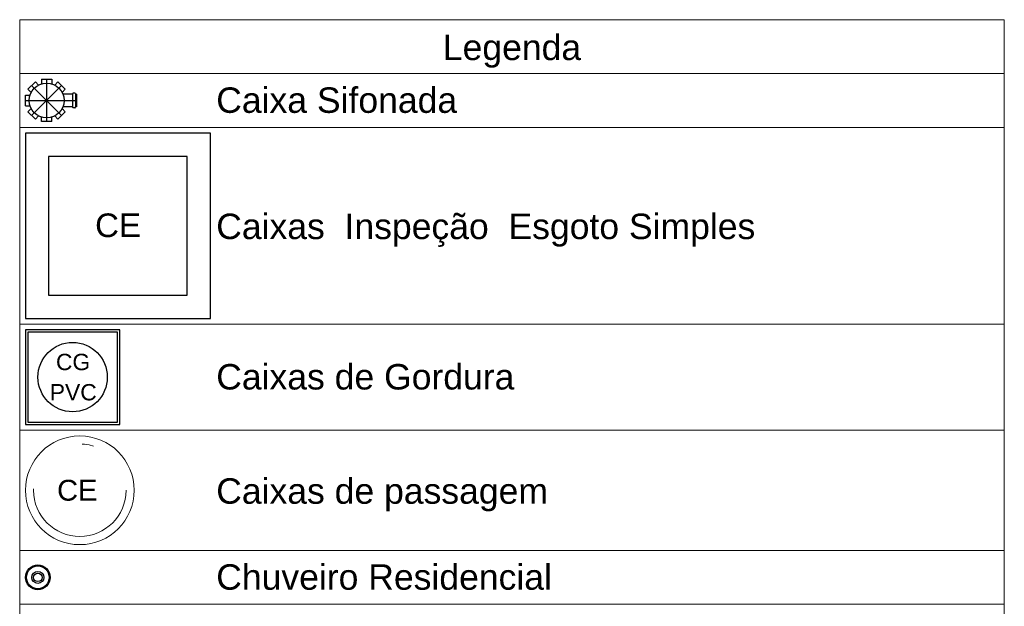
# Model space of a CAD drawing. Header units: millimetres. Extents: x 53 to 3943, y 29 to 3483.
# Tile 50 of 52: x 3912.52 to 3921.03, y 3477.46 to 3482.53. Entities that reach past the tile are written whole.
import ezdxf

# ---------------------------------------------------------------- set-up
doc = ezdxf.new("R2010")
doc.units = ezdxf.units.MM
doc.header["$MEASUREMENT"] = 0
doc.linetypes.add('DASHDOT', pattern=[2.54, 1.27, -0.635, 0, -0.635])
doc.linetypes.add('DASHED', pattern=[1.905, 1.27, -0.635])
for name, color, linetype, lineweight in [('DI-Tabelas', 7, 'Continuous', 5), ('Nível 1', 7, 'Continuous', 5), ('Textos', 7, 'Continuous', 5)]:
    doc.layers.add(name, color=color, linetype=linetype, lineweight=lineweight)
doc.layers.add('Simbolos', color=5, linetype='Continuous')
doc.layers.add('Simbolos_int', color=2, linetype='Continuous')
doc.styles.add('Arial', font='arial.ttf')

msp = doc.modelspace()

# ---------------------------------------------------------------- linework, layer by layer
at = {"layer": 'DI-Tabelas'}
for p, q in [((3912.516, 3482.0693), (3912.516, 3482.5345)), ((3912.516, 3482.5345), (3921.0331, 3482.5345)), ((3921.0331, 3482.5345), (3921.0331, 3482.0693)), ((3921.0331, 3482.0693), (3912.516, 3482.0693)), ((3912.516, 3481.6033), (3912.516, 3482.0693)), ((3921.0331, 3482.0693), (3921.0331, 3481.6033)), ((3914.166, 3481.6033), (3912.516, 3481.6033)), ((3912.516, 3479.9033), (3912.516, 3481.6033)), ((3921.0331, 3481.6033), (3914.166, 3481.6033)), ((3921.0331, 3481.6033), (3921.0331, 3479.9033)), ((3914.166, 3479.9033), (3912.516, 3479.9033)), ((3912.516, 3478.9873), (3912.516, 3479.9033)), ((3921.0331, 3479.9033), (3914.166, 3479.9033)), ((3921.0331, 3479.9033), (3921.0331, 3478.9873)), ((3914.166, 3478.9873), (3912.516, 3478.9873)), ((3912.516, 3477.9473), (3912.516, 3478.9873)), ((3921.0331, 3478.9873), (3914.166, 3478.9873)), ((3921.0331, 3478.9873), (3921.0331, 3477.9473)), ((3914.166, 3477.9473), (3912.516, 3477.9473)), ((3912.516, 3477.4821), (3912.516, 3477.9473)), ((3921.0331, 3477.9473), (3914.166, 3477.9473)), ((3921.0331, 3477.9473), (3921.0331, 3477.4821)), ((3914.166, 3477.4821), (3912.516, 3477.4821)), ((3912.516, 3477.0169), (3912.516, 3477.4821)), ((3921.0331, 3477.4821), (3914.166, 3477.4821)), ((3921.0331, 3477.4821), (3921.0331, 3477.0169))]:
    msp.add_line(p, q, dxfattribs=at)
at = {"layer": 'Nível 1', "color": 7}
msp.add_circle((3913.036, 3478.4673), 0.47, dxfattribs=at)
at = {"layer": 'Nível 1', "color": 7, "linetype": 'DASHDOT'}
msp.add_circle((3913.036, 3478.4673), 0.4, dxfattribs=at)
at = {"layer": 'Simbolos', "color": 7}
for p, q in [((3912.704, 3482.0193), (3912.704, 3481.9805)), ((3912.704, 3482.0193), (3912.794, 3482.0193)), ((3912.794, 3482.0193), (3912.794, 3481.9805)), ((3912.5878, 3481.9339), (3912.6514, 3481.9976)), ((3912.5878, 3481.9339), (3912.6153, 3481.9064)), ((3912.6514, 3481.9976), (3912.6789, 3481.9701)), ((3912.8466, 3481.9976), (3912.8191, 3481.9701)), ((3912.8466, 3481.9976), (3912.9102, 3481.9339)), ((3912.9102, 3481.9339), (3912.8828, 3481.9064)), ((3912.566, 3481.7913), (3912.566, 3481.8813)), ((3912.566, 3481.8813), (3912.6049, 3481.8813)), ((3912.9719, 3481.891), (3912.8898, 3481.891)), ((3912.9743, 3481.8981), (3912.9739, 3481.8929)), ((3912.9939, 3481.8999), (3912.9763, 3481.8999)), ((3912.9958, 3481.8985), (3912.9974, 3481.8925)), ((3913.008, 3481.891), (3912.9993, 3481.891)), ((3913.008, 3481.891), (3913.008, 3481.7816)), ((3912.566, 3481.7913), (3912.6049, 3481.7913)), ((3912.5878, 3481.7388), (3912.6153, 3481.7662)), ((3912.9102, 3481.7388), (3912.8828, 3481.7662)), ((3912.9719, 3481.7816), (3912.8898, 3481.7816)), ((3912.9743, 3481.7746), (3912.9739, 3481.7798)), ((3912.9939, 3481.7727), (3912.9763, 3481.7727)), ((3912.9958, 3481.7742), (3912.9974, 3481.7802)), ((3913.008, 3481.7816), (3912.9993, 3481.7816)), ((3912.6514, 3481.6751), (3912.5878, 3481.7388)), ((3912.6514, 3481.6751), (3912.6789, 3481.7026)), ((3912.704, 3481.6533), (3912.704, 3481.6922)), ((3912.794, 3481.6533), (3912.794, 3481.6922)), ((3912.8466, 3481.6751), (3912.8191, 3481.7026)), ((3912.9102, 3481.7388), (3912.8466, 3481.6751)), ((3912.794, 3481.6533), (3912.704, 3481.6533))]:
    msp.add_line(p, q, dxfattribs=at)
for points in [[(3912.9719, 3481.891), (3912.9722, 3481.8911), (3912.9725, 3481.8911), (3912.9728, 3481.8913), (3912.9731, 3481.8915), (3912.9734, 3481.8917), (3912.9736, 3481.8919), (3912.9737, 3481.8922), (3912.9738, 3481.8925), (3912.9739, 3481.8929)], [(3912.9763, 3481.8999), (3912.976, 3481.8999), (3912.9757, 3481.8998), (3912.9754, 3481.8997), (3912.9751, 3481.8995), (3912.9749, 3481.8993), (3912.9747, 3481.899), (3912.9745, 3481.8987), (3912.9744, 3481.8984), (3912.9744, 3481.8981)], [(3912.9958, 3481.8985), (3912.9957, 3481.8987), (3912.9956, 3481.899), (3912.9954, 3481.8992), (3912.9952, 3481.8994), (3912.995, 3481.8996), (3912.9947, 3481.8997), (3912.9944, 3481.8998), (3912.9942, 3481.8999), (3912.9939, 3481.8999)], [(3912.9974, 3481.8925), (3912.9975, 3481.8922), (3912.9976, 3481.892), (3912.9978, 3481.8917), (3912.998, 3481.8915), (3912.9982, 3481.8914), (3912.9985, 3481.8912), (3912.9988, 3481.8911), (3912.999, 3481.8911), (3912.9993, 3481.891)], [(3912.9739, 3481.7798), (3912.9738, 3481.7801), (3912.9737, 3481.7804), (3912.9736, 3481.7807), (3912.9734, 3481.781), (3912.9731, 3481.7812), (3912.9728, 3481.7814), (3912.9725, 3481.7815), (3912.9722, 3481.7816), (3912.9719, 3481.7816)], [(3912.9744, 3481.7746), (3912.9744, 3481.7742), (3912.9745, 3481.7739), (3912.9747, 3481.7736), (3912.9749, 3481.7734), (3912.9751, 3481.7732), (3912.9754, 3481.773), (3912.9757, 3481.7728), (3912.976, 3481.7728), (3912.9763, 3481.7727)], [(3912.9939, 3481.7727), (3912.9942, 3481.7728), (3912.9944, 3481.7728), (3912.9947, 3481.7729), (3912.995, 3481.7731), (3912.9952, 3481.7732), (3912.9954, 3481.7734), (3912.9956, 3481.7737), (3912.9957, 3481.7739), (3912.9958, 3481.7742)], [(3912.9993, 3481.7816), (3912.999, 3481.7816), (3912.9988, 3481.7815), (3912.9985, 3481.7814), (3912.9982, 3481.7813), (3912.998, 3481.7811), (3912.9978, 3481.7809), (3912.9976, 3481.7807), (3912.9975, 3481.7804), (3912.9974, 3481.7802)], [(3912.566, 3479.0373), (3913.382, 3479.0373), (3913.382, 3479.8533), (3912.566, 3479.8533), (3912.566, 3479.0373), (3912.566, 3479.0373)]]:
    msp.add_lwpolyline(points, dxfattribs=at)
at = {"layer": 'Simbolos', "color": 7, "linetype": 'Continuous'}
msp.add_lwpolyline([(3912.566, 3479.9533), (3914.166, 3479.9533), (3914.166, 3481.5533), (3912.566, 3481.5533), (3912.566, 3479.9533), (3912.566, 3479.9533)], dxfattribs=at)
at = {"layer": 'Simbolos', "color": 7}
for centre, radius in [((3912.749, 3481.8363), 0.151), ((3912.673, 3477.7147), 0.107), ((3912.673, 3477.7147), 0.052)]:
    msp.add_circle(centre, radius, dxfattribs=at)
at = {"layer": 'Simbolos_int', "color": 7, "linetype": 'DASHDOT'}
for p, q in [((3912.749, 3482.0193), (3912.749, 3481.6533)), ((3912.6196, 3481.9657), (3912.8784, 3481.7069)), ((3912.8784, 3481.9657), (3912.6196, 3481.7069)), ((3912.566, 3481.8363), (3913.008, 3481.8363))]:
    msp.add_line(p, q, dxfattribs=at)
at = {"layer": 'Simbolos_int', "color": 7}
for p, q in [((3912.9737, 3481.891), (3912.9737, 3481.7816)), ((3912.9978, 3481.891), (3912.9978, 3481.7816))]:
    msp.add_line(p, q, dxfattribs=at)
at = {"layer": 'Simbolos_int', "color": 7, "linetype": 'DASHED'}
msp.add_lwpolyline([(3912.766, 3480.1533), (3913.966, 3480.1533), (3913.966, 3481.3533), (3912.766, 3481.3533), (3912.766, 3480.1533), (3912.766, 3480.1533)], dxfattribs=at)
at = {"layer": 'Simbolos_int', "color": 7}
msp.add_lwpolyline([(3912.586, 3479.0573), (3913.362, 3479.0573), (3913.362, 3479.8333), (3912.586, 3479.8333), (3912.586, 3479.0573), (3912.586, 3479.0573)], dxfattribs=at)
for centre, radius in [((3912.974, 3479.4453), 0.3), ((3912.673, 3477.7147), 0.0985), ((3912.673, 3477.7147), 0.037)]:
    msp.add_circle(centre, radius, dxfattribs=at)

# ---------------------------------------------------------------- texts
at = {"layer": 'DI-Tabelas', "char_height": 0.22, "line_spacing_factor": 0.6, "style": 'Arial'}
for s, insert, width, attachment_point in [('Legenda', (3916.7745, 3482.1193), 2.33584, 8), ('Caixa Sifonada', (3914.216, 3481.7263), 4.069336, 7), ('Caixas  Inspeção  Esgoto Simples', (3914.216, 3480.5707), 9.10459, 7), ('Caixas de Gordura', (3914.216, 3479.3353), 5.03584, 7), ('Caixas de passagem', (3914.216, 3478.2847), 5.603027, 7), ('Chuveiro Residencial', (3914.216, 3477.6047), 5.669531, 7)]:
    msp.add_mtext(s, dxfattribs=dict(at, insert=insert, width=width, attachment_point=attachment_point))
at = {"layer": 'Simbolos', "color": 7, "attachment_point": 7, "line_spacing_factor": 0.6, "style": 'Arial'}
for s, insert, char_height, width in [('CE', (3913.1684, 3480.6527), 0.20428, 0.77793), ('CG', (3912.8299, 3479.5037), 0.1412, 0.57), ('PVC', (3912.7767, 3479.2422), 0.1412, 0.781338)]:
    msp.add_mtext(s, dxfattribs=dict(at, insert=insert, char_height=char_height, width=width))
at = {"layer": 'Textos', "color": 7, "insert": (3912.8394, 3478.3752), "char_height": 0.18, "width": 0.69458, "attachment_point": 7, "line_spacing_factor": 0.6, "style": 'Arial'}
msp.add_mtext('CE', dxfattribs=at)

doc.saveas('drawing.dxf')
